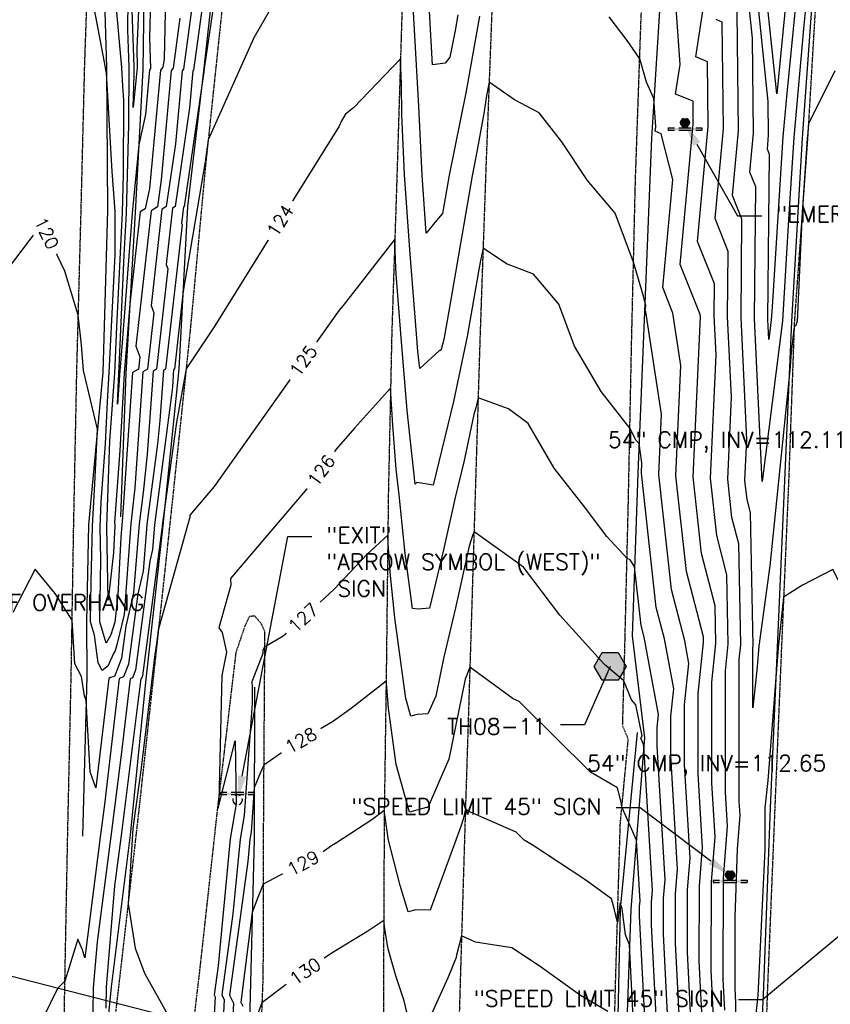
# Model space of a CAD drawing. Header units: feet. Extents: x 351431 to 355879, y 310968 to 329728.
# Tile 34 of 254: x 353314 to 353566, y 314585 to 314891. Entities that reach past the tile are written whole.
import ezdxf

# ---------------------------------------------------------------- set-up
doc = ezdxf.new("R2010")
doc.units = ezdxf.units.FT
doc.header["$MEASUREMENT"] = 0
doc.linetypes.add('D25', pattern=[0.375, 0.25, -0.125])
for name, color, linetype in [('ELIF', 153, 'LINKFENCE'), ('ELIG', 41, 'Continuous'), ('ELTCH-EG2', 253, 'Continuous'), ('ELTCN-EG2', 251, 'Continuous'), ('ELYSP', 1, 'D25'), ('ELYSS', 2, 'Continuous'), ('ESFS', 153, 'Continuous'), ('ESGH', 1, 'Continuous'), ('ESMask', 155, 'Continuous'), ('ETFS', 6, 'Continuous'), ('ETGH', 4, 'Continuous'), ('ETIST', 2, 'Continuous'), ('ETTC', 252, 'Continuous'), ('ETUD', 4, 'Continuous'), ('ETUT', 3, 'Continuous')]:
    doc.layers.add(name, color=color, linetype=linetype)
doc.styles.add('ANNO-TOPO', font='simplex.shx')
doc.styles.add('L100', font='simplex', dxfattribs={"height": 5})
doc.styles.add('L80', font='simplex', dxfattribs={"height": 4})
doc.styles.add('ROMANSM', font='romansm.shx')
doc.linetypes.add('LINKFENCE', pattern='A,0.25,-0.08,0.25,-0.08,["X",ROMANSM,S=0.08,R=0,X=-0.004,Y=-0.04],-0.12', length=0.78)
doc.dimstyles.get("Standard").update_dxf_attribs({"dimscale": 100, "dimtxt": 0.18, "dimasz": 0.12, "dimexe": 0.09, "dimexo": 0.06, "dimgap": 0.09, "dimtad": 0, "dimtih": 1, "dimtoh": 1, "dimdec": 4, "dimzin": 0, "dimdsep": 46, "dimtxsty": 'L80', "dimcen": 0.09, "dimclrd": 256, "dimclre": 256, "dimadec": 5, "dimazin": 0, "dimtfac": 1, "dimtdec": 4, "dimtofl": 0, "dimtmove": 0, "dimatfit": 3, "dimfxl": 1, "dimtolj": 1, "dimtzin": 0, "dimarcsym": 0})

# ---------------------------------------------------------------- blocks, each defined once
blk = doc.blocks.new('TH')
blk.add_hatch(color=256).paths.add_polyline_path([(-0.05, 0.0866), (0.05, 0.0866), (0.1, 0), (0.05, -0.0866), (-0.05, -0.0866), (-0.1, 0)])
for p, q in [((-0.1, 0), (-0.05, 0.0866)), ((-0.05, 0.0866), (0.05, 0.0866)), ((0.05, 0.0866), (0.1, 0)), ((-0.05, -0.0866), (-0.1, 0)), ((0.1, 0), (0.05, -0.0866)), ((0.05, -0.0866), (-0.05, -0.0866))]:
    blk.add_line(p, q)
blk = doc.blocks.new('ESIPUBSIGN')
at = {"layer": 'ESMask'}
h = blk.add_hatch(color=256, dxfattribs=at)
edge = h.paths.add_edge_path()
edge.add_arc((0, 0), 0.03, 90, 450)
for p, q in [((-0.03, 0.1047), (-0.0447, 0.1047)), ((-0.0447, 0.1047), (-0.0447, 0.066)), ((-0.03, 0.1047), (-0.03, 0.066)), ((-0.0447, 0.0381), (-0.0447, -0.0393)), ((-0.03, 0.0381), (-0.03, -0.0393)), ((-0.0447, -0.0672), (-0.0447, -0.1059)), ((-0.03, -0.1059), (-0.0447, -0.1059)), ((-0.03, -0.0672), (-0.03, -0.1059))]:
    blk.add_line(p, q)
for start, end in [(144.23142, 216.35632), (17.97024, 107.04945), (253.53828, 340.78828)]:
    blk.add_arc((0, 0), 0.03, start, end)
blk.add_solid([(-0.0447, -0.1059), (-0.03, -0.1059), (-0.0447, 0.1047), (-0.03, 0.1047)], dxfattribs=at)

msp = doc.modelspace()

# ---------------------------------------------------------------- linework, layer by layer
at = {"layer": 'ELIF', "flags": 128}
msp.add_lwpolyline([(353446.66, 316455.16), (353441.21, 316398.45), (353437.4, 316358.94), (353432.49, 316305.57), (353428.73, 316251.41), (353423.74, 316193.33), (353420.43, 316144.75), (353415.59, 316093.3), (353411.64, 316042.68), (353407.35, 315989.4), (353403.04, 315934.92), (353398.63, 315884.6), (353395.56, 315837.15), (353390.83, 315786.1), (353387.96, 315736.75), (353384.09, 315683.86), (353381.41, 315634.43), (353378.64, 315583.95), (353376.89, 315532.03), (353373.87, 315483.93), (353370.61, 315433.45), (353368.51, 315384.07), (353366.68, 315331.73), (353364.84, 315277.81), (353362.03, 315227.27), (353359.72, 315177.38), (353356.57, 315123.73), (353354.09, 315075.84), (353353.53, 315023.74), (353353.34, 314972.13), (353352.04, 314875.88), (353349.67, 314831.3), (353346.73, 314781.26), (353345.08, 314736.45)], dxfattribs=at)
at = {"layer": 'ELIG', "flags": 128}
msp.add_lwpolyline([(353506.1, 314669.3), (353500.81, 314614.32), (353499.65, 314561.65), (353498.49, 314507.89), (353497.77, 314457.91), (353497.06, 314408.38), (353496.09, 314356.97), (353495.41, 314306.46), (353494.63, 314255.56), (353494.05, 314204.44), (353494.14, 314154.36), (353493.87, 314102.16), (353493.97, 314047.36), (353493.81, 313995.99), (353493.71, 313942.42), (353493.5, 313889.49), (353493.12, 313845.95)], dxfattribs=at)
at = {"layer": 'ELTCH-EG2', "flags": 128}
for points, elevation in [([(353546.71, 314955.71), (353551.72, 314966.62), (353552.58, 314961.98), (353554.18, 314963.23), (353558.06, 314940.08), (353557.31, 314931.93), (353557.3, 314924.64), (353557.03, 314910.06), (353556.93, 314907.41), (353552.96, 314902.34), (353549.61, 314868.34), (353546.05, 314902.8), (353540.56, 314912.38), (353540.21, 314913.81), (353541.22, 314929.14), (353541.35, 314931.81), (353544.27, 314935.82), (353544.2, 314941.45), (353546.71, 314955.71)], 116), ([(353373.53, 314917.24), (353367.84, 314875.65), (353367.64, 314875.41), (353366.59, 314863.94), (353362.1, 314833.18), (353361.28, 314832.67), (353359.32, 314815.12), (353359.85, 314813.76), (353356.25, 314782.5), (353355.22, 314781.91), (353353.4, 314755.96), (353352.09, 314744.03), (353350.82, 314734.28), (353349.12, 314712.77), (353346.7, 314702.42), (353345.39, 314692.41), (353344.61, 314690.45), (353343.17, 314686.76), (353341.96, 314686.38), (353341.36, 314686.13), (353337.32, 314652.02), (353335.54, 314656.96), (353334.36, 314679.19), (353333.83, 314680.7), (353332.93, 314686.76), (353330.8, 314690.71), (353329.96, 314704.28), (353324.72, 314712.56), (353318.4, 314720.14), (353311.45, 314706.68)], 121), ([(353529.95, 314580.45), (353529.2, 314595.16), (353529.28, 314622.75), (353530.41, 314636.78), (353529.42, 314653.57), (353529.38, 314684.99), (353530.68, 314697.04), (353530.45, 314708.74), (353526.21, 314725.05), (353523.59, 314748.93), (353525.85, 314798.76), (353525.73, 314799.51), (353519.53, 314815.11), (353523.6, 314858.8), (353523.53, 314865.97), (353518.07, 314868.22), (353519.49, 314877.39), (353516.67, 314916.93)], 122), ([(353376.52, 314912.76), (353371.24, 314876.87), (353371.02, 314875.31), (353371.02, 314875.31), (353371.01, 314875.15), (353364.89, 314833.21), (353364.64, 314833.06), (353364.06, 314827.86), (353364.22, 314827.46), (353359.04, 314782.52), (353358.42, 314782.16), (353357.31, 314766.46), (353356.53, 314759.24), (353353.23, 314734.12), (353352.08, 314719.54), (353350.45, 314712.52), (353347.57, 314690.57), (353345.99, 314686.62), (353344.68, 314686.08), (353340.04, 314646.8), (353338.75, 314636.61), (353333.89, 314599.09), (353333.21, 314601.59), (353331.72, 314604.88), (353327.72, 314591.82), (353325.44, 314589.47), (353316.32, 314571.01)], 122), ([(353354.41, 314897.67), (353354.12, 314885.83), (353354.45, 314876.24), (353354.09, 314875.81), (353352.82, 314861.87), (353350.79, 314852.41), (353348.66, 314831.15), (353345.35, 314788.1), (353344.76, 314780.85), (353344.64, 314778.83), (353344.11, 314771.6), (353344.38, 314779.08), (353344.51, 314780.86), (353346.24, 314817.98), (353346.88, 314831.15), (353347.67, 314858.68), (353347.74, 314876.59), (353347.31, 314888.28), (353347.55, 314907.03)], 117), ([(353396.77, 314903.47), (353386.57, 314885.76), (353372.39, 314853.97), (353371.4, 314847.12), (353370.78, 314843.42), (353366.35, 314817.13), (353364.63, 314806.81), (353361.83, 314782.53), (353361.62, 314782.41), (353361.23, 314776.96), (353360.96, 314774.45), (353355.65, 314733.97), (353355.05, 314726.31), (353354.19, 314722.62), (353349.75, 314688.73), (353348.8, 314686.35), (353348.01, 314686.02), (353345.21, 314662.36), (353342, 314636.89), (353337.74, 314604.02), (353336.56, 314589.72), (353336.25, 314567.22)], 123), ([(353359.21, 314903.54), (353358.63, 314879.18), (353358.28, 314876.65), (353357.48, 314875.71), (353354.12, 314838.8), (353352.75, 314832.45), (353351.2, 314831.48), (353348, 314802.79), (353346.23, 314781.15), (353344.87, 314757.15), (353343.21, 314734.74), (353343.29, 314733.77), (353342.84, 314725.39), (353341.22, 314710.55), (353340.74, 314733.49), (353341.7, 314760.13), (353343.27, 314781.22), (353343.95, 314795.71), (353345.68, 314831.43), (353346.02, 314843.15), (353346.11, 314866.29), (353345.78, 314870.71), (353345.44, 314876.51), (353343.45, 314898.45)], 118), ([(353350.91, 314899.13), (353350.1, 314882.41), (353350.29, 314876.45), (353349.03, 314864.04), (353349.32, 314874.21), (353349.33, 314876.67), (353348.34, 314903.32)], 116), ([(353567.78, 314875.41), (353559.5, 314858.95), (353559.29, 314856.18), (353559.09, 314854.41), (353557.56, 314831.35), (353556.04, 314797.47), (353555.51, 314795.94), (353555.06, 314795.8), (353554.15, 314787.79), (353553.67, 314782.05), (353547.52, 314721.21), (353544.06, 314696.16), (353543.56, 314689.69), (353542.19, 314676.94), (353542.16, 314695.59), (353542.24, 314696.29), (353541.44, 314737.78), (353540.38, 314741.85), (353539.73, 314747.82), (353540.3, 314760.62), (353538.49, 314798.57), (353538.78, 314829.25), (353535.83, 314836.66), (353537.7, 314856.75), (353537.22, 314902.95)], 119), ([(353559.29, 314902.23), (353558.05, 314889.67), (353554.91, 314854.71), (353553.38, 314830.88), (353551.44, 314797.58), (353545.1, 314747.46), (353542.68, 314798.27), (353543.06, 314839.33), (353541.27, 314843.84), (353542.41, 314856.07), (353542.1, 314885.6), (353540.25, 314903.52)], 118), ([(353556.12, 314902.28), (353552.68, 314867.36), (353551.56, 314854.9), (353548.17, 314801.94), (353547.93, 314797.87), (353547.16, 314791.76), (353546.86, 314797.96), (353547.34, 314849.42), (353546.7, 314851.02), (353547.11, 314855.38), (353547, 314865.91), (353543.15, 314903.16)], 117), ([(353363.59, 314891.87), (353361.47, 314876.32), (353360.86, 314875.61), (353357.76, 314841.51), (353356.53, 314833.1), (353354.56, 314831.87), (353349.85, 314789.63), (353351.11, 314786.36), (353350.66, 314782.46), (353348.83, 314781.42), (353345.56, 314734.97), (353345.45, 314734), (353345.18, 314730.07), (353344.21, 314712.13), (353343.29, 314703.67), (353342.05, 314699.72), (353340.55, 314697.11), (353338.6, 314703.78), (353338.94, 314723.18), (353338.73, 314733.27), (353339.01, 314741.18), (353340.36, 314759.23), (353341.04, 314772.28), (353341.49, 314781.44), (353343.38, 314818.09), (353343.4, 314831.74), (353342.46, 314844.11), (353340.66, 314874.86), (353340.49, 314875.53), (353340.32, 314876.5), (353336.23, 314898.53)], 119), ([(353533.4, 314582.79), (353532.92, 314592.33), (353533.01, 314624.02), (353534.31, 314640.13), (353533.69, 314650.7), (353533.64, 314688.53), (353534.53, 314696.79), (353534.12, 314718.42), (353530.94, 314730.65), (353528.97, 314748.56), (353530.71, 314786.95), (353530.12, 314799.19), (353530.21, 314809.09), (353524.96, 314822.29), (353528.3, 314858.12), (353528.09, 314878.3), (353524.41, 314879.81), (353527.02, 314896.72)], 121), ([(353456.92, 314892.52), (353452.77, 314869.15), (353447.5, 314842.9), (353445.44, 314830.97), (353443.58, 314828.82), (353440.36, 314824.91), (353439.06, 314842.94), (353438.06, 314864.49), (353436.43, 314893.79)], 123), ([(353450.23, 314892.9), (353449.38, 314888.07), (353447.7, 314879.72), (353446.31, 314877.84), (353442.34, 314877.33), (353441.41, 314893.94)], 122), ([(353526.49, 314578.1), (353525.48, 314597.99), (353525.55, 314621.48), (353526.51, 314633.43), (353525.15, 314656.43), (353525.12, 314681.46), (353526.83, 314697.29), (353526.79, 314699.06), (353521.49, 314719.45), (353518.21, 314749.3), (353519.76, 314783.62), (353517.27, 314799.94), (353514.09, 314807.93), (353517.23, 314841.56), (353513.62, 314855.85), (353511.73, 314856.62), (353511.96, 314858.06), (353511.33, 314866.83), (353509.04, 314871.91), (353506.9, 314879.18), (353503.03, 314884.96), (353497.42, 314892.25)], 123), ([(353523.03, 314575.76), (353521.76, 314600.82), (353521.82, 314620.21), (353522.61, 314630.08), (353520.88, 314659.29), (353520.86, 314677.93), (353522.25, 314690.8), (353520.93, 314697.82), (353516.77, 314713.85), (353512.83, 314749.67), (353513.68, 314768.48), (353508.8, 314800.37), (353508.66, 314800.75), (353508.8, 314802.32), (353508.51, 314803.46), (353508.05, 314805.29), (353504.97, 314815.81), (353499.25, 314831.08), (353490.61, 314841.26), (353482.58, 314853.3), (353475.55, 314862.42), (353467.86, 314866.47), (353459.96, 314871.89), (353459.15, 314867.81), (353458.38, 314862.74), (353456.17, 314850.22), (353454.66, 314842.72), (353447.88, 314803.62), (353446.01, 314792.87), (353445.59, 314790.86), (353444.96, 314788.28), (353444.46, 314788.36), (353438.34, 314782.69), (353437.77, 314788), (353437.32, 314793.53), (353435.26, 314819.67), (353433.57, 314843.16), (353432.7, 314861.89), (353432.62, 314871.17), (353432.33, 314879.16), (353417.66, 314863.98), (353415.14, 314861.94), (353413.94, 314859.85), (353413.22, 314858.23), (353391.99, 314824.25), (353374.5, 314796.01), (353365.51, 314782.64), (353362.54, 314766.01), (353359.25, 314742.8), (353358.07, 314733.81), (353358.01, 314733.08), (353357.93, 314732.73), (353351.93, 314686.89), (353351.61, 314686.08), (353351.34, 314685.97), (353350.39, 314677.92), (353345.24, 314637.17), (353343.22, 314621.51), (353340.6, 314589.96), (353340.51, 314583.35)], 124), ([(353516.12, 314571.08), (353514.32, 314606.48), (353514.35, 314617.68), (353514.81, 314623.37), (353512.35, 314665.01), (353512.34, 314670.86), (353512.78, 314674.91), (353508.26, 314699.01), (353507.32, 314702.65), (353505.3, 314721.03), (353503.9, 314723.05), (353502.95, 314723.44), (353496.64, 314730.38), (353489.68, 314739.6), (353480.26, 314751.65), (353472.15, 314765.51), (353465.97, 314770.08), (353456.53, 314773.55), (353455.84, 314770.45), (353455.18, 314768.34), (353452.18, 314754.01), (353449.34, 314742.49), (353445.69, 314726.18), (353441.35, 314707.99), (353437.81, 314707.67), (353436.1, 314707.93), (353433.83, 314725.03), (353431.88, 314743.31), (353431.02, 314751.31), (353429.92, 314765.03), (353429.57, 314771.62), (353429.24, 314776.54), (353417.98, 314764.15), (353412.33, 314757.54), (353406.12, 314748.78), (353379.32, 314717.26), (353379.43, 314715.23), (353375.72, 314701.91), (353376.7, 314700.43), (353378.09, 314694.35), (353376.68, 314687.05), (353375.65, 314647.92), (353375.48, 314645.7), (353380.79, 314666.72), (353381.14, 314647.04), (353379.24, 314636.11), (353375.49, 314596.6), (353374.24, 314587.49), (353374.52, 314586.94), (353372.7, 314553.85)], 126), ([(353512.66, 314568.74), (353510.6, 314609.31), (353510.62, 314616.41), (353510.91, 314620.02), (353508.24, 314665.16), (353507.94, 314665.85), (353507.27, 314667.54), (353507.65, 314668.19), (353505.66, 314677.87), (353504.33, 314679.46), (353501.99, 314685.34), (353495.95, 314690.49), (353481.97, 314705.88), (353470.67, 314720.84), (353466.22, 314724.05), (353455.25, 314731.77), (353454.91, 314731), (353453.77, 314727.34), (353449.46, 314708.11), (353445.69, 314692.31), (353443.32, 314680.62), (353440.89, 314675.08), (353437.54, 314674.83), (353435.57, 314674.32), (353434.01, 314679.82), (353432.33, 314692.04), (353430.61, 314704.99), (353429.09, 314719.27), (353428.54, 314728.17), (353428.38, 314730.78), (353421.89, 314724.77), (353411.62, 314713.94), (353397.06, 314700.38), (353395.72, 314699.33), (353389.93, 314695.81), (353389.37, 314694.97), (353389.37, 314693.93), (353385.96, 314685.03), (353386.06, 314683.42), (353386.08, 314678.42), (353383.58, 314643.42), (353382.3, 314636.06), (353380.09, 314612.81), (353376.63, 314587.48), (353377.41, 314585.95), (353376.07, 314561.7)], 127), ([(353509.21, 314566.39), (353506.88, 314612.14), (353506.89, 314615.14), (353507.01, 314616.67), (353505.88, 314635.76), (353501.95, 314644.67), (353501.37, 314646.14), (353501.03, 314648.01), (353500.02, 314652), (353491.54, 314656.89), (353469.35, 314678.95), (353467.41, 314679.8), (353453.96, 314689.67), (353453.88, 314689.31), (353452.49, 314685.88), (353447.45, 314660.98), (353440.82, 314645.89), (353440.49, 314645.86), (353435.16, 314644.49), (353430.97, 314659.29), (353428.55, 314676.86), (353428.04, 314683.48), (353427.84, 314685.26), (353416.93, 314676.78), (353411.15, 314672.57), (353398.68, 314665.35), (353389.69, 314659.1), (353388.68, 314656.81), (353386.73, 314651.98), (353385.75, 314638.23), (353385.36, 314636.02), (353384.7, 314629.03), (353379.01, 314587.46), (353380.29, 314584.96), (353379.44, 314569.55)], 128), ([(353505.75, 314564.05), (353503.76, 314603.12), (353502.49, 314606.25), (353501.46, 314614.3), (353500.82, 314616.24), (353499.95, 314610.1), (353498.92, 314614.47), (353498.13, 314617.46), (353489.77, 314623.5), (353473.34, 314634.28), (353470.9, 314635.69), (353468.35, 314638.23), (353453.45, 314644.71), (353452.57, 314645.36), (353451.83, 314642.29), (353451.29, 314640.26), (353450.71, 314638.79), (353441.56, 314613.92), (353437.12, 314614.04), (353434.73, 314613.4), (353432.25, 314621.64), (353428.51, 314636.1), (353428.36, 314637.08), (353427.51, 314642.91), (353427.28, 314644.94), (353426.76, 314644.54), (353423.35, 314642.06), (353412.43, 314634.88), (353410.86, 314633.92), (353407.16, 314631.35), (353389.53, 314621.96), (353387.87, 314617.86), (353386.09, 314613.13), (353382.52, 314585.25), (353383.17, 314583.98)], 129)]:
    msp.add_lwpolyline(points, dxfattribs=dict(at, elevation=elevation))
at = {"layer": 'ELTCN-EG2', "flags": 128}
for points, elevation in [([(353368.56, 314904.55), (353364.65, 314875.98), (353364.25, 314875.51), (353362.17, 314852.72), (353359.32, 314833.14), (353357.92, 314832.27), (353354.58, 314802.37), (353355.48, 314800.06), (353353.46, 314782.48), (353352.03, 314781.67), (353349.48, 314745.47), (353348.26, 314734.27), (353347.16, 314718.79), (353346.15, 314706), (353344.05, 314696.97), (353343.36, 314694.76), (353342.86, 314693.91), (353341.07, 314689.9), (353339.37, 314688.56), (353338.07, 314691.03), (353336.91, 314699.57), (353335.68, 314703.78), (353335.89, 314716.21), (353336.36, 314733.59), (353337.05, 314746.79), (353337.88, 314763.75), (353333.49, 314782.08), (353332.93, 314790.1), (353331.89, 314799.28), (353327.74, 314813.03), (353320.65, 314827.78), (353319.13, 314826.05), (353309.71, 314813.52)], 120), ([(353536.13, 314536.97), (353536.86, 314585.13), (353536.64, 314589.49), (353536.71, 314611.68), (353537.36, 314632.94), (353538.21, 314643.48), (353537.95, 314647.84), (353537.9, 314692.06), (353538.39, 314696.54), (353537.78, 314728.1), (353535.66, 314736.25), (353534.35, 314748.19), (353535.51, 314773.79), (353534.31, 314798.88), (353534.5, 314819.17), (353530.4, 314829.48), (353533, 314857.43), (353532.66, 314890.62), (353530.75, 314891.41)], 120), ([(353519.58, 314573.42), (353518.04, 314603.65), (353518.08, 314618.95), (353518.71, 314626.72), (353516.62, 314662.15), (353516.6, 314674.4), (353517.51, 314682.85), (353514.6, 314698.42), (353512.04, 314708.25), (353507.45, 314750.04), (353507.6, 314753.35), (353506.69, 314759.32), (353505.83, 314760.23), (353503.84, 314764.08), (353494.88, 314775.54), (353486.6, 314789.7), (353481.69, 314802.79), (353473.76, 314812.13), (353465.35, 314815.33), (353458.07, 314820.17), (353457.31, 314816.38), (353456.65, 314812.94), (353453.14, 314792.7), (353448.88, 314772.43), (353442.48, 314746.39), (353437.43, 314747.19), (353436.88, 314746.68), (353434.39, 314769.65), (353432.47, 314793.64), (353431.02, 314812.05), (353430.75, 314816.5), (353430.56, 314823), (353414.43, 314802.31), (353413.17, 314800.84), (353374.29, 314745.95), (353366.63, 314736.95), (353366.66, 314736.37), (353356.84, 314701.11), (353356.27, 314697.02), (353355.8, 314693.6), (353351.47, 314658.25), (353348.88, 314639.36), (353347.4, 314615.86), (353349.6, 314602.06), (353352.5, 314594.32), (353360.74, 314579.64)], 125), ([(353593.99, 314535.73), (353586.31, 314584.7), (353586.16, 314603.31), (353584.69, 314614.58), (353584.97, 314617.97), (353584.75, 314622.51), (353584.72, 314644.37), (353583.9, 314653.96), (353584.11, 314664.4), (353582.71, 314675.14), (353574.8, 314695.25), (353575.3, 314695.52), (353572.14, 314710.38), (353567.09, 314720.08), (353557.67, 314715.2), (353551.76, 314711.47), (353550.1, 314695.68), (353549.62, 314690.32), (353546.85, 314654.27), (353545.94, 314645.81), (353545.91, 314632.85), (353543.78, 314587.34), (353541.16, 314564.16)], 120), ([(353434.86, 314579.95), (353433.51, 314585.7), (353430.92, 314593.43), (353429.17, 314599.24), (353428.4, 314602.22), (353427.48, 314608.14), (353427.11, 314610.68), (353422.1, 314607.39), (353410.71, 314600.45), (353396.72, 314590.72), (353389.14, 314584.98), (353385.74, 314576.02)], 130), ([(353496.93, 314582.34), (353488.48, 314587.26), (353475.6, 314596.55), (353467.03, 314602.18), (353455.72, 314603.96), (353451.37, 314605.88), (353449.83, 314599.86), (353449.65, 314599.19), (353447.22, 314592.99), (353441.67, 314580.82)], 130)]:
    msp.add_lwpolyline(points, dxfattribs=dict(at, elevation=elevation))
at = {"layer": 'ELYSP', "flags": 128}
for points in [[(353619.9, 316705.7), (353619.79, 316705.96), (353623.36, 316735.42), (353625.85, 316758.09), (353628.07, 316785.67), (353631.87, 316835.67), (353635.72, 316885.76), (353639.16, 316934.88), (353642.77, 316985.29), (353644.44, 317011.54), (353647.74, 317061.75), (353650.79, 317112.21), (353653.92, 317162.31), (353656.91, 317212.21), (353657.54, 317216.3), (353661.86, 317214.85), (353663.44, 317198.29), (353663.22, 317161.11), (353663.07, 317111.13), (353663.89, 317060.55), (353665.44, 317009.69), (353666.7, 316982.9), (353667.95, 316970.02), (353672.23, 316924.21), (353676.78, 316878.76), (353682.45, 316832.54), (353689.36, 316786.27), (353696.84, 316740.52), (353704.85, 316693.28), (353712.6, 316646.85), (353719.99, 316600.43), (353727.35, 316554.32), (353734.66, 316507.24), (353740.43, 316458.59), (353741.38, 316412.99), (353738.38, 316372.8), (353729.59, 316318.7), (353715.41, 316264.28), (353701.1, 316214.78), (353687.04, 316165.84), (353672.98, 316116.98), (353658.83, 316068.52), (353645.45, 316020.74), (353632.46, 315972.03), (353621.57, 315922.48), (353613.23, 315873.44), (353609.91, 315844.87), (353607.88, 315825.34), (353603.3, 315765.02), (353600.59, 315721.09), (353596.9, 315664.84), (353593.46, 315611.07), (353590.58, 315559.18), (353587.56, 315502.28), (353584.91, 315451.88), (353581.79, 315395.83), (353579.25, 315341.93), (353577.1, 315296.87), (353574.89, 315246.34), (353572.61, 315193.94), (353570.71, 315143.51), (353569.87, 315124.35), (353568.24, 315071.79), (353566.45, 315017.55), (353564.4, 314967.49), (353562.07, 314902.34), (353559.23, 314854.4), (353555.12, 314797.47), (353553.32, 314747.43), (353551.08, 314695.53), (353549.02, 314645.86), (353546.64, 314587.42), (353544.89, 314535.53), (353542.79, 314485.09), (353540.36, 314423.28), (353542.33, 314373.51), (353550.33, 314288.98), (353558.25, 314234.38), (353582.83, 314134.34), (353599.32, 314079.92), (353617.29, 314025.39), (353634.06, 313976.91), (353650.84, 313927.18), (353667.44, 313868.73), (353672.67, 313840.43)], [(353326.82, 314541.64), (353327.67, 314589.18), (353328.59, 314637.38), (353329.67, 314686.66), (353330.45, 314733.13), (353331.44, 314782.3), (353332.78, 314832.24), (353333.9, 314877.48), (353335.56, 314925.36), (353336.78, 314972.86), (353338.36, 315025.53), (353340.14, 315075.64), (353341.98, 315124.35), (353344.43, 315176.91), (353346.5, 315227.95), (353348.8, 315278.39), (353351.26, 315332.22), (353353.73, 315384.31), (353356.18, 315434.82), (353358.75, 315484.35), (353361.61, 315532.63), (353364.72, 315584.6), (353367.85, 315634.54), (353371.39, 315686.17), (353374.73, 315737.41), (353381.91, 315837.51), (353385.53, 315886.11), (353389.61, 315938.06), (353393.67, 315990), (353398.23, 316043.26), (353402.39, 316094.4), (353406.62, 316148.16), (353410.78, 316200.98), (353415.03, 316253.88), (353419.16, 316305.1), (353423.47, 316359.01), (353427.47, 316407.78), (353431.26, 316456.03), (353434.75, 316503), (353437.71, 316550.55), (353441.32, 316589.73), (353444.68, 316628.8), (353449.45, 316681.16), (353453.89, 316731.87), (353460.66, 316781.54), (353467.08, 316829.74), (353475.28, 316878.08), (353487.96, 316928.01), (353500.53, 316977.16), (353505.41, 316996.76), (353518.91, 317045.55), (353530.58, 317095.06), (353536.96, 317128.45), (353538.2, 317132.8), (353539.65, 317135.26), (353541.18, 317135.34), (353542.61, 317133.86), (353540.45, 317094.32), (353537.03, 317044.48), (353533.11, 316994.14), (353529.48, 316944.3), (353525.41, 316894.11), (353521.22, 316844.59), (353517.42, 316795.43), (353514.02, 316745.06), (353512.26, 316722.33), (353512.2, 316714.72)], [(353487.77, 316416.86), (353487.58, 316415.17), (353485.2, 316395.98), (353481.24, 316345.69), (353477.3, 316296), (353472.3, 316246.77), (353468.39, 316196.37), (353464.89, 316146.92), (353460.96, 316097.2), (353457.01, 316045.29), (353453.1, 315995.53), (353449.13, 315945.57), (353445.18, 315895.6), (353441.39, 315845.6), (353437.65, 315795.71), (353434.66, 315745.03), (353431.23, 315695.03), (353428.28, 315645.38), (353425.57, 315595.37), (353422.2, 315545.07), (353419.66, 315495.5), (353417.16, 315444.98), (353415.51, 315413.49), (353411.56, 315395.53), (353410.17, 315345.61), (353408.09, 315295.55), (353406.07, 315245.51), (353404.18, 315194.67), (353401.78, 315145), (353397.39, 315095.67), (353392.38, 315045.84), (353386.26, 314994.98), (353382.33, 314944.87), (353376.72, 314895.08), (353371.43, 314844.83), (353366.76, 314794.61), (353361.55, 314744.83), (353356.14, 314694.55), (353350.68, 314644.51), (353344.94, 314594.37), (353339.09, 314544.42), (353335.9, 314517.91), (353334.06, 314515.7), (353331.53, 314515.57), (353328.62, 314517.12), (353328.42, 314520.83), (353328.42, 314529.72), (353326.73, 314540.98)], [(353524.49, 316413.88), (353524.61, 316413.04), (353522.51, 316393.32), (353518.81, 316343.26), (353514.85, 316293.25), (353510.71, 316243.6), (353506.72, 316192.9), (353502.74, 316143.78), (353498.5, 316090.73), (353494.8, 316042.24), (353490.55, 315991.28), (353486.77, 315942.68), (353483, 315891.97), (353479.43, 315842.82), (353475.75, 315792.64), (353472.07, 315743.06), (353468.72, 315692.15), (353465.5, 315643.39), (353462.66, 315592.75), (353460.03, 315543.38), (353457.24, 315491.85), (353454.65, 315443.38), (353452.14, 315392.66), (353449.65, 315343.36), (353447.03, 315292.28), (353444.9, 315243.34), (353442.9, 315193.38), (353439.06, 315093.1), (353437.64, 315043.64), (353435.96, 314994.29), (353434.32, 314943.18), (353432.77, 314893.66), (353431.23, 314843.25), (353429.61, 314793.81), (353428.53, 314743.36), (353427.94, 314692.11), (353427.25, 314642.92), (353427.03, 314593.37), (353426.96, 314543.18), (353426.97, 314493.16), (353426.98, 314443.13), (353427.08, 314392.26), (353427.22, 314343.16), (353427.19, 314291.98), (353427.39, 314242.82), (353427.55, 314191.99), (353427.79, 314142.72), (353428.09, 314091.63), (353428.36, 314043.08), (353428.66, 313992.69), (353429.26, 313953.97), (353430.76, 313949.54), (353431.79, 313934.36), (353433.74, 313912.65), (353434.98, 313907.83), (353440.97, 313904.25), (353444.53, 313904.64)], [(353559.19, 316411.12), (353559.2, 316410.37), (353557.52, 316390.15), (353553.28, 316339.75), (353549.22, 316290.55), (353545.11, 316240.56), (353540.93, 316190.85), (353536.8, 316141.36), (353532.78, 316090.65), (353528.76, 316039.45), (353525.11, 315989.76), (353521.45, 315940.03), (353518.02, 315890.06), (353514.41, 315839.22), (353511, 315790.58), (353507.68, 315739.83), (353504.55, 315690.81), (353501.28, 315639.99), (353498.09, 315591.2), (353494.97, 315541), (353491.51, 315491.33), (353487.99, 315440.1), (353485.05, 315391.63), (353481.95, 315339.85), (353479.33, 315291.85), (353476.64, 315240.98), (353473.94, 315192.16), (353471.41, 315140.03), (353469.27, 315092.1), (353466.6, 315041.32), (353464.73, 314992.36), (353462.66, 314941.39), (353460.73, 314892.35), (353458.85, 314842.53), (353457.12, 314792.74), (353455.57, 314742.25), (353454.06, 314692.78), (353452.47, 314642.26), (353450.98, 314592.97), (353449.49, 314542.55), (353448.15, 314492.82), (353446.58, 314442.74), (353445.32, 314392.52), (353444.92, 314342.76), (353444.36, 314292.98), (353444.37, 314242.79), (353444.55, 314192.68), (353444.64, 314143.35), (353444.83, 314092.79), (353444.74, 314041.78), (353445.12, 313992.71), (353445.21, 313954.09), (353444.53, 313904.64)], [(353501.59, 314671.52), (353502.18, 314691.77), (353503.39, 314741.65), (353504.39, 314791.07), (353505.58, 314841.27), (353507.33, 314891.61), (353509.94, 314941.27), (353512.49, 314990.85), (353514.7, 315040.83), (353516.87, 315090.94), (353519.56, 315140.74), (353521.76, 315190.65), (353524.17, 315239.87), (353526.13, 315290.06), (353528.33, 315339.42), (353530.28, 315389.25), (353532.43, 315439.05), (353534.76, 315488.91), (353536.78, 315539.24), (353539.26, 315588.84), (353541.99, 315639.27), (353544.85, 315680.49), (353545.66, 315688.05), (353549.09, 315724.34), (353550.06, 315738.4), (353553.19, 315787.89), (353555.91, 315838.02), (353558.77, 315887.87), (353561.26, 315937.55), (353564.26, 315987.35), (353567.74, 316036.94), (353571.38, 316086.73), (353574.17, 316138.12), (353578.43, 316188.17), (353582.53, 316238), (353586.27, 316287.53), (353586.62, 316292.75), (353587.59, 316317.28), (353589.15, 316337.86), (353593.38, 316387.54), (353593.98, 316399.11), (353594.83, 316407.84), (353594.88, 316408.06)], [(353363.63, 314543.76), (353369.7, 314594.22), (353375.22, 314644.35), (353381.12, 314694.33), (353383.92, 314702.5), (353385.3, 314705.51), (353386.8, 314705.65), (353388.76, 314703.41), (353389.91, 314700.88), (353389.93, 314693.91), (353389.58, 314643.91), (353389.46, 314593.67), (353387.6, 314543.71), (353387.98, 314493.65), (353387.67, 314443.45), (353387.49, 314393.26), (353387.35, 314343.24), (353387.38, 314293.43), (353387.58, 314242.91), (353387.97, 314192.9), (353388.06, 314142.55), (353388.84, 314117.44), (353388.61, 314067.42), (353388.75, 314017.23), (353389.15, 313966.66), (353389.69, 313917.46), (353391.13, 313867.25), (353391.16, 313817.4), (353391.19, 313767.44), (353391.18, 313717.2), (353391.31, 313667.63), (353390.75, 313617.45), (353390.17, 313567.6), (353390.04, 313516.92), (353390.27, 313467.54), (353390.01, 313417.42), (353390.07, 313367.61), (353389.94, 313317.14), (353389.83, 313267.51), (353389.77, 313217.23), (353389.91, 313167.47), (353390.56, 313117.06), (353390.39, 313067.22), (353389.82, 313017.4), (353389.45, 312984.33), (353387.53, 312984.58), (353384.44, 312986.94), (353381.87, 312993.35), (353378.87, 313006.5), (353377.48, 313017.51)]]:
    msp.add_lwpolyline(points, dxfattribs=at)
msp.add_lwpolyline([(353352.69, 313729.71), (353388.26, 313730.72), (353443.35, 313732.1), (353494.66, 313732.65), (353531.52, 313733.64), (353545.63, 313733.68), (353592.83, 313734.09), (353638.13, 313733.31), (353685.16, 313731.27), (353732.48, 313727.84), (353778.53, 313724.35), (353827.68, 313720.75), (353872.82, 313717.17, -0.160636), (353961.02, 313681.69, -0.04092), (353968.07, 313672.83, -0.03045), (353971.44, 313667.71, -0.156442), (353981.78, 313621.36, -0.091334), (353979.42, 313612.04), (353978.96, 313609.66), (353977.66, 313580.81), (353975.91, 313537.1, -0.109879), (353951.92, 313439.62, -0.100114), (353898.51, 313368.65, -0.099137), (353819.22, 313320.93, -0.096961), (353729.14, 313306.91, -0.094211), (353642.97, 313327.41, -0.101229), (353572.91, 313379.77), (353550.18, 313415.14), (353540.4, 313428.72), (353530.22, 313447.37), (353517.99, 313475.31), (353505.36, 313513.87), (353499.01, 313545.75), (353496.09, 313567.18), (353493.55, 313617.44), (353493.1, 313667.61), (353492.94, 313717.66), (353492.73, 313767.24), (353492.65, 313817.37), (353492.4, 313867.28), (353492.55, 313917.49), (353492.73, 313966.89), (353492.69, 314017.34), (353492.67, 314067.93), (353493.07, 314117.32), (353493.05, 314167.88), (353493.2, 314191), (353493.54, 314241.18), (353494.18, 314291.27), (353494.94, 314341.01), (353495.57, 314390.72), (353496.34, 314441.02), (353497.39, 314490.61), (353498.08, 314541.02), (353499.39, 314591.34), (353500.87, 314640.86), (353503.35, 314667.26), (353501.64, 314671.27)], format="xyb", dxfattribs=at)
at = {"layer": 'ELYSS', "flags": 128}
for points in [[(353556.19, 315790.98), (353553.08, 315735.44), (353546.99, 315679.47), (353544.1, 315624.64), (353540.96, 315568.87), (353538.7, 315514.75), (353536.55, 315458.88), (353533.36, 315403.02), (353535.79, 315349.62), (353533.67, 315294.62), (353528.67, 315243.03), (353525.98, 315190.22), (353525.53, 315133.11), (353525.69, 315075.71), (353520.38, 315024.54), (353516.63, 314970.25), (353514.51, 314917.48), (353510.55, 314854.47), (353508.39, 314800.39), (353506.31, 314750.12), (353504.55, 314699.36), (353508.44, 314667.63), (353504.15, 314614.21), (353502.31, 314561.72)], [(353542.88, 314535.62), (353545.45, 314587.43), (353547.64, 314645.8), (353549.86, 314695.72), (353554.34, 314797.34), (353557.65, 314854.55), (353561.07, 314902.2), (353561.41, 314918.09), (353561.85, 314967.33), (353563.66, 315017.74), (353564.31, 315071.87), (353567.58, 315124.26), (353568.34, 315143.71), (353568.84, 315194.12), (353571.8, 315246.35), (353576.9, 315342.03), (353578.9, 315395.85), (353581.88, 315452.18), (353584.42, 315502.39), (353587.43, 315559.34), (353590.71, 315611.53), (353594.4, 315665.21), (353597.74, 315721.25), (353600.83, 315765.23)], [(353353.8, 315332.68), (353351.1, 315278.34), (353349.11, 315228.07), (353346.25, 315176.95), (353344.56, 315123.82), (353343.09, 315075.58), (353342.04, 315026.02), (353339.56, 314972.96), (353339.19, 314925.34), (353340.65, 314876.45), (353340.95, 314831.91), (353339.57, 314781.43), (353335.04, 314733.94), (353334.44, 314703.78), (353334.57, 314686.81), (353333.22, 314637.01)], [(353337.59, 314543.04), (353342.29, 314590.06), (353348.2, 314637.42), (353353.06, 314685.94), (353358.33, 314733.8), (353363.32, 314782.54), (353366.06, 314833.23), (353371.07, 314875.31), (353376.38, 314924.53), (353382.75, 314971.9), (353383.47, 314987.34), (353384.53, 315008.44), (353390.73, 315039.68), (353395.67, 315085.38), (353400.26, 315131.89), (353402.97, 315180.41), (353404.76, 315226.79), (353407.28, 315276.68), (353409.24, 315327.69)], [(353386.83, 314683.38), (353386.68, 314636), (353385.32, 314583.24), (353386.43, 314542.78), (353386.83, 314490.04), (353386.92, 314443.37), (353387, 314391.91), (353386.84, 314343.71), (353386.8, 314284.97), (353386.78, 314239.3), (353387.17, 314178.26), (353387.45, 314133.15), (353387.81, 314067.27), (353388.03, 314022.53), (353382.99, 313970.71), (353381.32, 313928.97), (353383.7, 313884.75), (353385.19, 313846.46)]]:
    msp.add_lwpolyline(points, dxfattribs=at)
at = {"layer": 'ETFS', "linetype": 'ByBlock', "lineweight": -2}
for p, q in [((353537.44, 314830.27), (353544.94, 314830.27)), ((353397.21, 314730.3), (353404.71, 314730.3)), ((353507.04, 314645.76), (353499.54, 314645.76)), ((353545.2, 314585.94), (353537.7, 314585.94))]:
    msp.add_line(p, q, dxfattribs=at)
for points in [[(353524.72, 314852.66), (353537.44, 314830.27)], [(353382.95, 314655.67), (353397.21, 314730.3)], [(353529.08, 314629.22), (353507.04, 314645.76)], [(353583.5, 314617.82), (353545.2, 314585.94)]]:
    msp.add_lwpolyline(points, dxfattribs=at)
at = {"layer": 'ETFS'}
for points in [[(353523.63, 314852.04), (353521.01, 314859.18), (353525.8, 314853.28)], [(353384.18, 314655.44), (353381.55, 314648.3), (353381.73, 314655.9)], [(353529.83, 314630.22), (353535.08, 314624.72), (353528.33, 314628.22)]]:
    msp.add_solid(points, dxfattribs=at)
at = {"layer": 'ETGH', "linetype": 'ByBlock', "lineweight": -2}
msp.add_line((353489.7, 314671.65), (353482.2, 314671.65), dxfattribs=at)
msp.add_lwpolyline([(353497.7, 314689.88), (353489.7, 314671.65)], dxfattribs=at)

# ---------------------------------------------------------------- block references
at = {"layer": 'ESFS', "xscale": 50, "yscale": 50, "zscale": 50}
for p, rotation in [((353521.01, 314859.18), 90), ((353381.55, 314648.3), 270), ((353535.08, 314624.72), 90)]:
    msp.add_blockref('ESIPUBSIGN', p, dxfattribs=dict(at, rotation=rotation))
at = {"layer": 'ESGH', "xscale": 50, "yscale": 50, "zscale": 50}
msp.add_blockref('TH', (353497.7, 314689.88), dxfattribs=at)

# ---------------------------------------------------------------- texts
at = {"layer": 'ETFS', "char_height": 5, "style": 'ANNO-TOPO'}
for s, insert, width, attachment_point in [('"EMERGENCY PARKING ONLY" SIGN', (353549.44, 314833.27), 135, 1), ('"EXIT"\\P"ARROW SYMBOL (WEST)"\\P SIGN', (353409.21, 314733.3), 98.2098, 1), ('"SPEED LIMIT 45" SIGN', (353495.04, 314648.71), 89.6851, 3), ('"SPEED LIMIT 45" SIGN', (353533.2, 314588.9), 88.0463, 3)]:
    msp.add_mtext(s, dxfattribs=dict(at, insert=insert, width=width, attachment_point=attachment_point))
at = {"layer": 'ETGH', "insert": (353477.7, 314673.65), "char_height": 5, "attachment_point": 3, "style": 'ANNO-TOPO'}
msp.add_mtext('TH08-11', dxfattribs=at)
at = {"layer": 'ETIST', "insert": (353296.26, 314712.29), "char_height": 5, "attachment_point": 1, "style": 'ANNO-TOPO'}
msp.add_mtext('ROOF OVERHANG', dxfattribs=at)
msp.add_mtext('ROOF OVERHANG', dxfattribs=at)
at = {"layer": 'ETUD', "char_height": 5, "attachment_point": 3, "style": 'ANNO-TOPO'}
for s, insert in [('54" CMP, INV=112.11', (353571.58, 314763.01)), ('54" CMP, INV=112.65', (353565.08, 314662.19))]:
    msp.add_mtext(s, dxfattribs=dict(at, insert=insert))

# ---------------------------------------------------------------- leaders
at = {"layer": 'ETUT'}
msp.add_leader([(353377.4, 314576.29), (353261.98, 314605.79), (353251.46, 314605.79)], dimstyle='Standard', override={"dimscale": 50, "dimasz": 0.14, "dimexo": 0.0625, "dimgap": 0.09, "dimtad": 0, "dimpost": "'", "dimtxsty": 'L100'}, dxfattribs=at)

# ---------------------------------------------------------------- next in the draw order: texts
at = {"layer": 'ETTC', "char_height": 4, "attachment_point": 5, "style": 'L80', "bg_fill": 3, "box_fill_scale": 1.5, "bg_fill_color": 256, "bg_fill_true_color": 13158600, "bg_fill_transparency": 0}
for s, insert, rotation in [('{124}', (353394.86, 314828.85, 124), 58.0063), ('{120}', (353322.03, 314824.89, 120), 295.6666), ('{125}', (353402.04, 314785.12, 125), 54.6838), ('{126}', (353407.65, 314750.93, 126), 54.6838), ('{127}', (353402.03, 314705.01, 127), 42.9541), ('{128}', (353401.26, 314666.84, 128), 30.0558), ('{129}', (353401.99, 314628.59, 129), 28.0448), ('{130}', (353402.63, 314594.83, 130), 34.8399)]:
    msp.add_mtext(s, dxfattribs=dict(at, insert=insert, rotation=rotation))

doc.saveas('drawing.dxf')
